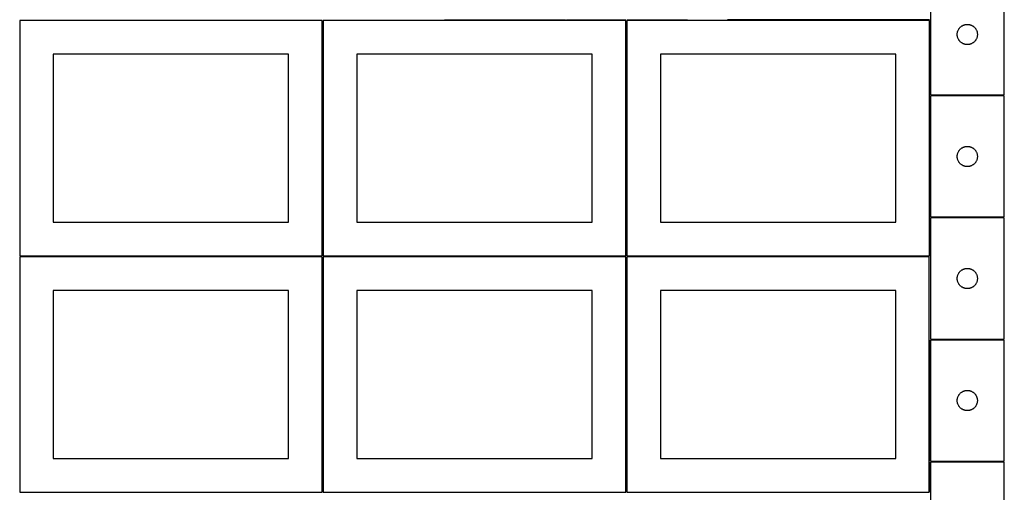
# Model space of a CAD drawing. Header units: millimetres. Extents: x 7 to 1493, y 7 to 2993.
# Tile 4 of 14: x 7 to 1471, y 1412 to 2115. Entities that reach past the tile are written whole.
import ezdxf

# ---------------------------------------------------------------- set-up
doc = ezdxf.new("R2010")
doc.units = ezdxf.units.MM
doc.layers.add('COMMON', color=5, linetype='CONTINUOUS', true_color=0x0000ff)
doc.layers.add('CUT', color=7, linetype='CONTINUOUS', true_color=0x000000)

msp = doc.modelspace()

# ---------------------------------------------------------------- linework, layer by layer
at = {"layer": 'COMMON'}
for p, q in [((457.324235, 1764.123915), (457.324235, 2114.123915)), ((638.546845, 2114.873915), (818.546845, 2114.873915)), ((820.046846, 2114.873915), (908.074235, 2114.873915)), ((908.824236, 1764.123915), (908.824236, 2114.123915)), ((909.574236, 2114.873915), (1000.046846, 2114.873915)), ((1359.574236, 2114.873916), (1059.574236, 2114.873916)), ((1360.324236, 2114.123915), (1360.324236, 2003.272615)), ((1360.324236, 2001.772614), (1360.324236, 1821.772614)), ((1471.074237, 2002.522615), (1361.074237, 2002.522615)), ((1360.324236, 1820.272613), (1360.324236, 1764.123915)), ((1471.074237, 1821.022614), (1361.074237, 1821.022614)), ((456.549607, 1763.373915), (6.574234, 1763.373915)), ((457.299608, 1412.623914), (457.299608, 1762.623914)), ((908.049608, 1763.373915), (458.074235, 1763.373915)), ((908.799609, 1412.623914), (908.799609, 1762.623914)), ((1359.549609, 1763.373915), (909.574236, 1763.373915)), ((1360.299609, 1638.772612), (1360.299609, 1458.772612)), ((1471.04961, 1639.522613), (1361.074237, 1639.522613)), ((1360.299609, 1457.272611), (1360.299609, 1412.623914)), ((1471.04961, 1458.022612), (1361.04961, 1458.022612))]:
    msp.add_line(p, q, dxfattribs=at)
at = {"layer": 'CUT'}
for p, q in [((1361.074237, 2183.272615), (1361.074237, 2003.272615)), ((1471.074237, 2003.272615), (1471.074237, 2183.272615)), ((456.574234, 2114.123915), (6.574234, 2114.123915)), ((6.574234, 2114.123915), (6.574234, 1764.123915)), ((456.574234, 1764.123915), (456.574234, 2114.123915)), ((908.074235, 2114.123915), (458.074235, 2114.123915)), ((458.074235, 2114.123915), (458.074235, 1764.123915)), ((908.074235, 1764.123915), (908.074235, 2114.123915)), ((1359.574236, 2114.123915), (909.574236, 2114.123915)), ((909.574236, 2114.123915), (909.574236, 1764.123915)), ((1359.574236, 1764.123915), (1359.574236, 2114.123915)), ((1401.07921, 2093.658834), (1401.118974, 2094.430247)), ((1401.118974, 2094.430247), (1401.198397, 2095.19859)), ((1401.198397, 2095.19859), (1401.317267, 2095.961826)), ((1401.317267, 2095.961826), (1401.475271, 2096.717931)), ((1401.475271, 2096.717931), (1401.671989, 2097.464899)), ((1401.671989, 2097.464899), (1401.906898, 2098.200751)), ((1401.906898, 2098.200751), (1402.179377, 2098.923533)), ((1402.179377, 2098.923533), (1402.488703, 2099.631331)), ((1402.488703, 2099.631331), (1402.834055, 2100.322266)), ((1402.834055, 2100.322266), (1403.214517, 2100.994507)), ((1403.214517, 2100.994507), (1403.629081, 2101.646271)), ((1403.629081, 2101.646271), (1404.076648, 2102.275829)), ((1404.076648, 2102.275829), (1404.55603, 2102.881513)), ((1404.55603, 2102.881513), (1405.065956, 2103.461715)), ((1405.065956, 2103.461715), (1405.605074, 2104.014898)), ((1405.605074, 2104.014898), (1406.171955, 2104.539594)), ((1406.171955, 2104.539594), (1406.765094, 2105.034412)), ((1406.765094, 2105.034412), (1407.38292, 2105.49804)), ((1407.38292, 2105.49804), (1408.023794, 2105.929248)), ((1408.023794, 2105.929248), (1408.686016, 2106.326894)), ((1408.686016, 2106.326894), (1409.36783, 2106.689921)), ((1409.36783, 2106.689921), (1410.067428, 2107.017368)), ((1410.067428, 2107.017368), (1410.782955, 2107.308367)), ((1410.782955, 2107.308367), (1411.512514, 2107.562146)), ((1411.512514, 2107.562146), (1412.25417, 2107.778031)), ((1412.25417, 2107.778031), (1413.005956, 2107.95545)), ((1413.005956, 2107.95545), (1413.765878, 2108.093933)), ((1413.765878, 2108.093933), (1414.531922, 2108.193113)), ((1414.531922, 2108.193113), (1415.302055, 2108.252726)), ((1415.302055, 2108.252726), (1416.074237, 2108.272615)), ((1416.074237, 2108.272615), (1416.846418, 2108.252726)), ((1416.846418, 2108.252726), (1417.616552, 2108.193113)), ((1417.616552, 2108.193113), (1418.382595, 2108.093933)), ((1418.382595, 2108.093933), (1419.142518, 2107.95545)), ((1419.142518, 2107.95545), (1419.894303, 2107.778031)), ((1419.894303, 2107.778031), (1420.635959, 2107.562146)), ((1420.635959, 2107.562146), (1421.365518, 2107.308367)), ((1421.365518, 2107.308367), (1422.081045, 2107.017368)), ((1422.081045, 2107.017368), (1422.780644, 2106.689921)), ((1422.780644, 2106.689921), (1423.462458, 2106.326894)), ((1423.462458, 2106.326894), (1424.12468, 2105.929248)), ((1424.12468, 2105.929248), (1424.765553, 2105.49804)), ((1424.765553, 2105.49804), (1425.383379, 2105.034412)), ((1425.383379, 2105.034412), (1425.976518, 2104.539594)), ((1425.976518, 2104.539594), (1426.543399, 2104.014898)), ((1426.543399, 2104.014898), (1427.082517, 2103.461715)), ((1427.082517, 2103.461715), (1427.592443, 2102.881513)), ((1427.592443, 2102.881513), (1428.071825, 2102.275829)), ((1428.071825, 2102.275829), (1428.519392, 2101.646271)), ((1428.519392, 2101.646271), (1428.933956, 2100.994507)), ((1428.933956, 2100.994507), (1429.314419, 2100.322266)), ((1429.314419, 2100.322266), (1429.659771, 2099.631331)), ((1429.659771, 2099.631331), (1429.969096, 2098.923533)), ((1429.969096, 2098.923533), (1430.241575, 2098.200751)), ((1430.241575, 2098.200751), (1430.476485, 2097.464899)), ((1430.476485, 2097.464899), (1430.673202, 2096.717931)), ((1430.673202, 2096.717931), (1430.831206, 2095.961826)), ((1430.831206, 2095.961826), (1430.950077, 2095.19859)), ((1430.950077, 2095.19859), (1431.0295, 2094.430247)), ((1431.0295, 2094.430247), (1431.069264, 2093.658834)), ((1401.07921, 2092.886396), (1401.07921, 2093.658834)), ((1401.118974, 2092.114983), (1401.07921, 2092.886396)), ((1401.198397, 2091.34664), (1401.118974, 2092.114983)), ((1401.317267, 2090.583404), (1401.198397, 2091.34664)), ((1401.475271, 2089.827299), (1401.317267, 2090.583404)), ((1401.671989, 2089.08033), (1401.475271, 2089.827299)), ((1401.906898, 2088.344479), (1401.671989, 2089.08033)), ((1402.179377, 2087.621697), (1401.906898, 2088.344479)), ((1402.488703, 2086.913899), (1402.179377, 2087.621697)), ((1402.834055, 2086.222964), (1402.488703, 2086.913899)), ((1403.214517, 2085.550723), (1402.834055, 2086.222964)), ((1403.629081, 2084.898959), (1403.214517, 2085.550723)), ((1404.076648, 2084.269401), (1403.629081, 2084.898959)), ((1404.55603, 2083.663717), (1404.076648, 2084.269401)), ((1405.065956, 2083.083515), (1404.55603, 2083.663717)), ((1405.605074, 2082.530332), (1405.065956, 2083.083515)), ((1406.171955, 2082.005636), (1405.605074, 2082.530332)), ((1406.765094, 2081.510818), (1406.171955, 2082.005636)), ((1407.38292, 2081.04719), (1406.765094, 2081.510818)), ((1408.023794, 2080.615982), (1407.38292, 2081.04719)), ((1408.686016, 2080.218336), (1408.023794, 2080.615982)), ((1409.36783, 2079.855309), (1408.686016, 2080.218336)), ((1410.067428, 2079.527861), (1409.36783, 2079.855309)), ((1422.780644, 2079.855309), (1422.081045, 2079.527861)), ((1423.462458, 2080.218336), (1422.780644, 2079.855309)), ((1424.12468, 2080.615982), (1423.462458, 2080.218336)), ((1424.765553, 2081.04719), (1424.12468, 2080.615982)), ((1425.383379, 2081.510818), (1424.765553, 2081.04719)), ((1425.976518, 2082.005636), (1425.383379, 2081.510818)), ((1426.543399, 2082.530332), (1425.976518, 2082.005636)), ((1427.082517, 2083.083515), (1426.543399, 2082.530332)), ((1427.592443, 2083.663717), (1427.082517, 2083.083515)), ((1428.071825, 2084.269401), (1427.592443, 2083.663717)), ((1428.519392, 2084.898959), (1428.071825, 2084.269401)), ((1428.933956, 2085.550723), (1428.519392, 2084.898959)), ((1429.314419, 2086.222964), (1428.933956, 2085.550723)), ((1429.659771, 2086.913899), (1429.314419, 2086.222964)), ((1429.969096, 2087.621697), (1429.659771, 2086.913899)), ((1430.241575, 2088.344479), (1429.969096, 2087.621697)), ((1430.476485, 2089.08033), (1430.241575, 2088.344479)), ((1430.673202, 2089.827299), (1430.476485, 2089.08033)), ((1430.831206, 2090.583404), (1430.673202, 2089.827299)), ((1430.950077, 2091.34664), (1430.831206, 2090.583404)), ((1431.0295, 2092.114983), (1430.950077, 2091.34664)), ((1431.069264, 2092.886396), (1431.0295, 2092.114983)), ((1431.069264, 2093.658834), (1431.069264, 2092.886396)), ((1410.782955, 2079.236863), (1410.067428, 2079.527861)), ((1411.512514, 2078.983084), (1410.782955, 2079.236863)), ((1412.25417, 2078.767199), (1411.512514, 2078.983084)), ((1413.005956, 2078.58978), (1412.25417, 2078.767199)), ((1413.765878, 2078.451296), (1413.005956, 2078.58978)), ((1414.531922, 2078.352117), (1413.765878, 2078.451296)), ((1415.302055, 2078.292504), (1414.531922, 2078.352117)), ((1416.074237, 2078.272615), (1415.302055, 2078.292504)), ((1416.846418, 2078.292504), (1416.074237, 2078.272615)), ((1417.616552, 2078.352117), (1416.846418, 2078.292504)), ((1418.382595, 2078.451296), (1417.616552, 2078.352117)), ((1419.142518, 2078.58978), (1418.382595, 2078.451296)), ((1419.894303, 2078.767199), (1419.142518, 2078.58978)), ((1420.635959, 2078.983084), (1419.894303, 2078.767199)), ((1421.365518, 2079.236863), (1420.635959, 2078.983084)), ((1422.081045, 2079.527861), (1421.365518, 2079.236863)), ((406.574234, 2064.123915), (56.574234, 2064.123915)), ((56.574234, 2064.123915), (56.574234, 1814.123915)), ((406.574234, 1814.123915), (406.574234, 2064.123915)), ((858.074235, 2064.123915), (508.074235, 2064.123915)), ((508.074235, 2064.123915), (508.074235, 1814.123915)), ((858.074235, 1814.123915), (858.074235, 2064.123915)), ((1309.574236, 2064.123915), (959.574236, 2064.123915)), ((959.574236, 2064.123915), (959.574236, 1814.123915)), ((1309.574236, 1814.123915), (1309.574236, 2064.123915)), ((1361.074237, 2003.272615), (1471.074237, 2003.272615)), ((1471.074237, 2001.772614), (1361.074237, 2001.772614)), ((1361.074237, 2001.772614), (1361.074237, 1821.772614)), ((1471.074237, 1821.772614), (1471.074237, 2001.772614)), ((1402.488703, 1918.13133), (1402.834055, 1918.822265)), ((1402.834055, 1918.822265), (1403.214517, 1919.494506)), ((1403.214517, 1919.494506), (1403.629081, 1920.14627)), ((1403.629081, 1920.14627), (1404.076648, 1920.775828)), ((1404.076648, 1920.775828), (1404.55603, 1921.381512)), ((1404.55603, 1921.381512), (1405.065956, 1921.961714)), ((1405.065956, 1921.961714), (1405.605074, 1922.514897)), ((1405.605074, 1922.514897), (1406.171955, 1923.039593)), ((1406.171955, 1923.039593), (1406.765094, 1923.534411)), ((1406.765094, 1923.534411), (1407.38292, 1923.998039)), ((1407.38292, 1923.998039), (1408.023794, 1924.429247)), ((1408.023794, 1924.429247), (1408.686016, 1924.826893)), ((1408.686016, 1924.826893), (1409.36783, 1925.18992)), ((1409.36783, 1925.18992), (1410.067428, 1925.517367)), ((1410.067428, 1925.517367), (1410.782955, 1925.808366)), ((1410.782955, 1925.808366), (1411.512514, 1926.062145)), ((1411.512514, 1926.062145), (1412.25417, 1926.27803)), ((1412.25417, 1926.27803), (1413.005956, 1926.455449)), ((1413.005956, 1926.455449), (1413.765878, 1926.593932)), ((1413.765878, 1926.593932), (1414.531922, 1926.693112)), ((1414.531922, 1926.693112), (1415.302055, 1926.752725)), ((1415.302055, 1926.752725), (1416.074237, 1926.772614)), ((1416.074237, 1926.772614), (1416.846418, 1926.752725)), ((1416.846418, 1926.752725), (1417.616552, 1926.693112)), ((1417.616552, 1926.693112), (1418.382595, 1926.593932)), ((1418.382595, 1926.593932), (1419.142518, 1926.455449)), ((1419.142518, 1926.455449), (1419.894303, 1926.27803)), ((1419.894303, 1926.27803), (1420.635959, 1926.062145)), ((1420.635959, 1926.062145), (1421.365518, 1925.808366)), ((1421.365518, 1925.808366), (1422.081045, 1925.517367)), ((1422.081045, 1925.517367), (1422.780644, 1925.18992)), ((1422.780644, 1925.18992), (1423.462458, 1924.826893)), ((1423.462458, 1924.826893), (1424.12468, 1924.429247)), ((1424.12468, 1924.429247), (1424.765553, 1923.998039)), ((1424.765553, 1923.998039), (1425.383379, 1923.534411)), ((1425.383379, 1923.534411), (1425.976518, 1923.039593)), ((1425.976518, 1923.039593), (1426.543399, 1922.514897)), ((1426.543399, 1922.514897), (1427.082517, 1921.961714)), ((1427.082517, 1921.961714), (1427.592443, 1921.381512)), ((1427.592443, 1921.381512), (1428.071825, 1920.775828)), ((1428.071825, 1920.775828), (1428.519392, 1920.14627)), ((1428.519392, 1920.14627), (1428.933956, 1919.494506)), ((1428.933956, 1919.494506), (1429.314419, 1918.822265)), ((1429.314419, 1918.822265), (1429.659771, 1918.13133)), ((1401.07921, 1912.158833), (1401.118974, 1912.930246)), ((1401.07921, 1911.386395), (1401.07921, 1912.158833)), ((1401.118974, 1910.614982), (1401.07921, 1911.386395)), ((1401.118974, 1912.930246), (1401.198397, 1913.698589)), ((1401.198397, 1909.846639), (1401.118974, 1910.614982)), ((1401.198397, 1913.698589), (1401.317267, 1914.461825)), ((1401.317267, 1909.083403), (1401.198397, 1909.846639)), ((1401.317267, 1914.461825), (1401.475271, 1915.21793)), ((1401.475271, 1908.327298), (1401.317267, 1909.083403)), ((1401.475271, 1915.21793), (1401.671989, 1915.964898)), ((1401.671989, 1907.580329), (1401.475271, 1908.327298)), ((1401.671989, 1915.964898), (1401.906898, 1916.70075)), ((1401.906898, 1906.844478), (1401.671989, 1907.580329)), ((1401.906898, 1916.70075), (1402.179377, 1917.423532)), ((1402.179377, 1906.121696), (1401.906898, 1906.844478)), ((1402.179377, 1917.423532), (1402.488703, 1918.13133)), ((1402.488703, 1905.413898), (1402.179377, 1906.121696)), ((1402.834055, 1904.722963), (1402.488703, 1905.413898)), ((1403.214517, 1904.050722), (1402.834055, 1904.722963)), ((1403.629081, 1903.398958), (1403.214517, 1904.050722)), ((1428.933956, 1904.050722), (1428.519392, 1903.398958)), ((1429.314419, 1904.722963), (1428.933956, 1904.050722)), ((1429.659771, 1905.413898), (1429.314419, 1904.722963)), ((1429.659771, 1918.13133), (1429.969096, 1917.423532)), ((1429.969096, 1906.121696), (1429.659771, 1905.413898)), ((1429.969096, 1917.423532), (1430.241575, 1916.70075)), ((1430.241575, 1906.844478), (1429.969096, 1906.121696)), ((1430.241575, 1916.70075), (1430.476485, 1915.964898)), ((1430.476485, 1907.580329), (1430.241575, 1906.844478)), ((1430.476485, 1915.964898), (1430.673202, 1915.21793)), ((1430.673202, 1908.327298), (1430.476485, 1907.580329)), ((1430.673202, 1915.21793), (1430.831206, 1914.461825)), ((1430.831206, 1909.083403), (1430.673202, 1908.327298)), ((1430.831206, 1914.461825), (1430.950077, 1913.698589)), ((1430.950077, 1909.846639), (1430.831206, 1909.083403)), ((1430.950077, 1913.698589), (1431.0295, 1912.930246)), ((1431.0295, 1910.614982), (1430.950077, 1909.846639)), ((1431.0295, 1912.930246), (1431.069264, 1912.158833)), ((1431.069264, 1911.386395), (1431.0295, 1910.614982)), ((1431.069264, 1912.158833), (1431.069264, 1911.386395)), ((1404.076648, 1902.7694), (1403.629081, 1903.398958)), ((1404.55603, 1902.163716), (1404.076648, 1902.7694)), ((1405.065956, 1901.583514), (1404.55603, 1902.163716)), ((1405.605074, 1901.030331), (1405.065956, 1901.583514)), ((1406.171955, 1900.505635), (1405.605074, 1901.030331)), ((1406.765094, 1900.010817), (1406.171955, 1900.505635)), ((1407.38292, 1899.547189), (1406.765094, 1900.010817)), ((1408.023794, 1899.115981), (1407.38292, 1899.547189)), ((1408.686016, 1898.718335), (1408.023794, 1899.115981)), ((1409.36783, 1898.355308), (1408.686016, 1898.718335)), ((1410.067428, 1898.02786), (1409.36783, 1898.355308)), ((1410.782955, 1897.736862), (1410.067428, 1898.02786)), ((1411.512514, 1897.483083), (1410.782955, 1897.736862)), ((1412.25417, 1897.267198), (1411.512514, 1897.483083)), ((1413.005956, 1897.089779), (1412.25417, 1897.267198)), ((1413.765878, 1896.951295), (1413.005956, 1897.089779)), ((1414.531922, 1896.852116), (1413.765878, 1896.951295)), ((1415.302055, 1896.792503), (1414.531922, 1896.852116)), ((1416.074237, 1896.772614), (1415.302055, 1896.792503)), ((1416.846418, 1896.792503), (1416.074237, 1896.772614)), ((1417.616552, 1896.852116), (1416.846418, 1896.792503)), ((1418.382595, 1896.951295), (1417.616552, 1896.852116)), ((1419.142518, 1897.089779), (1418.382595, 1896.951295)), ((1419.894303, 1897.267198), (1419.142518, 1897.089779)), ((1420.635959, 1897.483083), (1419.894303, 1897.267198)), ((1421.365518, 1897.736862), (1420.635959, 1897.483083)), ((1422.081045, 1898.02786), (1421.365518, 1897.736862)), ((1422.780644, 1898.355308), (1422.081045, 1898.02786)), ((1423.462458, 1898.718335), (1422.780644, 1898.355308)), ((1424.12468, 1899.115981), (1423.462458, 1898.718335)), ((1424.765553, 1899.547189), (1424.12468, 1899.115981)), ((1425.383379, 1900.010817), (1424.765553, 1899.547189)), ((1425.976518, 1900.505635), (1425.383379, 1900.010817)), ((1426.543399, 1901.030331), (1425.976518, 1900.505635)), ((1427.082517, 1901.583514), (1426.543399, 1901.030331)), ((1427.592443, 1902.163716), (1427.082517, 1901.583514)), ((1428.071825, 1902.7694), (1427.592443, 1902.163716)), ((1428.519392, 1903.398958), (1428.071825, 1902.7694)), ((1361.074237, 1821.772614), (1471.074237, 1821.772614)), ((1471.074237, 1820.272613), (1361.074237, 1820.272613)), ((1361.074237, 1820.272613), (1361.074237, 1640.272613)), ((1471.074237, 1640.272613), (1471.074237, 1820.272613)), ((56.574234, 1814.123915), (406.574234, 1814.123915)), ((508.074235, 1814.123915), (858.074235, 1814.123915)), ((959.574236, 1814.123915), (1309.574236, 1814.123915)), ((456.549607, 1762.623914), (6.549607, 1762.623914)), ((6.549607, 1762.623914), (6.549607, 1412.623914)), ((6.574234, 1764.123915), (456.574234, 1764.123915)), ((456.549607, 1412.623914), (456.549607, 1762.623914)), ((908.049608, 1762.623914), (458.049608, 1762.623914)), ((458.049608, 1762.623914), (458.049608, 1412.623914)), ((458.074235, 1764.123915), (908.074235, 1764.123915)), ((908.049608, 1412.623914), (908.049608, 1762.623914)), ((1359.549609, 1762.623914), (909.549609, 1762.623914)), ((909.549609, 1762.623914), (909.549609, 1412.623914)), ((909.574236, 1764.123915), (1359.574236, 1764.123915)), ((1359.549609, 1412.623914), (1359.549609, 1762.623914)), ((1407.38292, 1742.498038), (1408.023794, 1742.929246)), ((1408.023794, 1742.929246), (1408.686016, 1743.326892)), ((1408.686016, 1743.326892), (1409.36783, 1743.689919)), ((1409.36783, 1743.689919), (1410.067428, 1744.017366)), ((1410.067428, 1744.017366), (1410.782955, 1744.308365)), ((1410.782955, 1744.308365), (1411.512514, 1744.562144)), ((1411.512514, 1744.562144), (1412.25417, 1744.778029)), ((1412.25417, 1744.778029), (1413.005956, 1744.955448)), ((1413.005956, 1744.955448), (1413.765878, 1745.093931)), ((1413.765878, 1745.093931), (1414.531922, 1745.193111)), ((1414.531922, 1745.193111), (1415.302055, 1745.252724)), ((1415.302055, 1745.252724), (1416.074237, 1745.272613)), ((1416.074237, 1745.272613), (1416.846418, 1745.252724)), ((1416.846418, 1745.252724), (1417.616552, 1745.193111)), ((1417.616552, 1745.193111), (1418.382595, 1745.093931)), ((1418.382595, 1745.093931), (1419.142518, 1744.955448)), ((1419.142518, 1744.955448), (1419.894303, 1744.778029)), ((1419.894303, 1744.778029), (1420.635959, 1744.562144)), ((1420.635959, 1744.562144), (1421.365518, 1744.308365)), ((1421.365518, 1744.308365), (1422.081045, 1744.017366)), ((1422.081045, 1744.017366), (1422.780644, 1743.689919)), ((1422.780644, 1743.689919), (1423.462458, 1743.326892)), ((1423.462458, 1743.326892), (1424.12468, 1742.929246)), ((1424.12468, 1742.929246), (1424.765553, 1742.498038)), ((1401.07921, 1730.658832), (1401.118974, 1731.430245)), ((1401.07921, 1729.886394), (1401.07921, 1730.658832)), ((1401.118974, 1729.114981), (1401.07921, 1729.886394)), ((1401.118974, 1731.430245), (1401.198397, 1732.198588)), ((1401.198397, 1728.346638), (1401.118974, 1729.114981)), ((1401.198397, 1732.198588), (1401.317267, 1732.961824)), ((1401.317267, 1727.583402), (1401.198397, 1728.346638)), ((1401.317267, 1732.961824), (1401.475271, 1733.717929)), ((1401.475271, 1733.717929), (1401.671989, 1734.464897)), ((1401.671989, 1734.464897), (1401.906898, 1735.200749)), ((1401.906898, 1735.200749), (1402.179377, 1735.923531)), ((1402.179377, 1735.923531), (1402.488703, 1736.631329)), ((1402.488703, 1736.631329), (1402.834055, 1737.322264)), ((1402.834055, 1737.322264), (1403.214517, 1737.994505)), ((1403.214517, 1737.994505), (1403.629081, 1738.646269)), ((1403.629081, 1738.646269), (1404.076648, 1739.275827)), ((1404.076648, 1739.275827), (1404.55603, 1739.881511)), ((1404.55603, 1739.881511), (1405.065956, 1740.461713)), ((1405.065956, 1740.461713), (1405.605074, 1741.014896)), ((1405.605074, 1741.014896), (1406.171955, 1741.539592)), ((1406.171955, 1741.539592), (1406.765094, 1742.03441)), ((1406.765094, 1742.03441), (1407.38292, 1742.498038)), ((1424.765553, 1742.498038), (1425.383379, 1742.03441)), ((1425.383379, 1742.03441), (1425.976518, 1741.539592)), ((1425.976518, 1741.539592), (1426.543399, 1741.014896)), ((1426.543399, 1741.014896), (1427.082517, 1740.461713)), ((1427.082517, 1740.461713), (1427.592443, 1739.881511)), ((1427.592443, 1739.881511), (1428.071825, 1739.275827)), ((1428.071825, 1739.275827), (1428.519392, 1738.646269)), ((1428.519392, 1738.646269), (1428.933956, 1737.994505)), ((1428.933956, 1737.994505), (1429.314419, 1737.322264)), ((1429.314419, 1737.322264), (1429.659771, 1736.631329)), ((1429.659771, 1736.631329), (1429.969096, 1735.923531)), ((1429.969096, 1735.923531), (1430.241575, 1735.200749)), ((1430.241575, 1735.200749), (1430.476485, 1734.464897)), ((1430.476485, 1734.464897), (1430.673202, 1733.717929)), ((1430.673202, 1733.717929), (1430.831206, 1732.961824)), ((1430.831206, 1732.961824), (1430.950077, 1732.198588)), ((1430.950077, 1728.346638), (1430.831206, 1727.583402)), ((1430.950077, 1732.198588), (1431.0295, 1731.430245)), ((1431.0295, 1729.114981), (1430.950077, 1728.346638)), ((1431.0295, 1731.430245), (1431.069264, 1730.658832)), ((1431.069264, 1729.886394), (1431.0295, 1729.114981)), ((1431.069264, 1730.658832), (1431.069264, 1729.886394)), ((1401.475271, 1726.827297), (1401.317267, 1727.583402)), ((1401.671989, 1726.080328), (1401.475271, 1726.827297)), ((1401.906898, 1725.344477), (1401.671989, 1726.080328)), ((1402.179377, 1724.621695), (1401.906898, 1725.344477)), ((1402.488703, 1723.913897), (1402.179377, 1724.621695)), ((1402.834055, 1723.222962), (1402.488703, 1723.913897)), ((1403.214517, 1722.550721), (1402.834055, 1723.222962)), ((1403.629081, 1721.898957), (1403.214517, 1722.550721)), ((1404.076648, 1721.269399), (1403.629081, 1721.898957)), ((1404.55603, 1720.663715), (1404.076648, 1721.269399)), ((1405.065956, 1720.083513), (1404.55603, 1720.663715)), ((1405.605074, 1719.53033), (1405.065956, 1720.083513)), ((1406.171955, 1719.005634), (1405.605074, 1719.53033)), ((1406.765094, 1718.510816), (1406.171955, 1719.005634)), ((1407.38292, 1718.047188), (1406.765094, 1718.510816)), ((1408.023794, 1717.61598), (1407.38292, 1718.047188)), ((1408.686016, 1717.218334), (1408.023794, 1717.61598)), ((1409.36783, 1716.855307), (1408.686016, 1717.218334)), ((1410.067428, 1716.527859), (1409.36783, 1716.855307)), ((1410.782955, 1716.236861), (1410.067428, 1716.527859)), ((1411.512514, 1715.983082), (1410.782955, 1716.236861)), ((1412.25417, 1715.767197), (1411.512514, 1715.983082)), ((1413.005956, 1715.589778), (1412.25417, 1715.767197)), ((1413.765878, 1715.451294), (1413.005956, 1715.589778)), ((1414.531922, 1715.352115), (1413.765878, 1715.451294)), ((1415.302055, 1715.292502), (1414.531922, 1715.352115)), ((1416.074237, 1715.272613), (1415.302055, 1715.292502)), ((1416.846418, 1715.292502), (1416.074237, 1715.272613)), ((1417.616552, 1715.352115), (1416.846418, 1715.292502)), ((1418.382595, 1715.451294), (1417.616552, 1715.352115)), ((1419.142518, 1715.589778), (1418.382595, 1715.451294)), ((1419.894303, 1715.767197), (1419.142518, 1715.589778)), ((1420.635959, 1715.983082), (1419.894303, 1715.767197)), ((1421.365518, 1716.236861), (1420.635959, 1715.983082)), ((1422.081045, 1716.527859), (1421.365518, 1716.236861)), ((1422.780644, 1716.855307), (1422.081045, 1716.527859)), ((1423.462458, 1717.218334), (1422.780644, 1716.855307)), ((1424.12468, 1717.61598), (1423.462458, 1717.218334)), ((1424.765553, 1718.047188), (1424.12468, 1717.61598)), ((1425.383379, 1718.510816), (1424.765553, 1718.047188)), ((1425.976518, 1719.005634), (1425.383379, 1718.510816)), ((1426.543399, 1719.53033), (1425.976518, 1719.005634)), ((1427.082517, 1720.083513), (1426.543399, 1719.53033)), ((1427.592443, 1720.663715), (1427.082517, 1720.083513)), ((1428.071825, 1721.269399), (1427.592443, 1720.663715)), ((1428.519392, 1721.898957), (1428.071825, 1721.269399)), ((1428.933956, 1722.550721), (1428.519392, 1721.898957)), ((1429.314419, 1723.222962), (1428.933956, 1722.550721)), ((1429.659771, 1723.913897), (1429.314419, 1723.222962)), ((1429.969096, 1724.621695), (1429.659771, 1723.913897)), ((1430.241575, 1725.344477), (1429.969096, 1724.621695)), ((1430.476485, 1726.080328), (1430.241575, 1725.344477)), ((1430.673202, 1726.827297), (1430.476485, 1726.080328)), ((1430.831206, 1727.583402), (1430.673202, 1726.827297)), ((406.549607, 1712.623914), (56.549607, 1712.623914)), ((56.549607, 1712.623914), (56.549607, 1462.623914)), ((406.549607, 1462.623914), (406.549607, 1712.623914)), ((858.049608, 1712.623914), (508.049608, 1712.623914)), ((508.049608, 1712.623914), (508.049608, 1462.623914)), ((858.049608, 1462.623914), (858.049608, 1712.623914)), ((1309.549609, 1712.623914), (959.549609, 1712.623914)), ((959.549609, 1712.623914), (959.549609, 1462.623914)), ((1309.549609, 1462.623914), (1309.549609, 1712.623914)), ((1361.074237, 1640.272613), (1471.074237, 1640.272613)), ((1471.04961, 1638.772612), (1361.04961, 1638.772612)), ((1361.04961, 1638.772612), (1361.04961, 1458.772612)), ((1471.04961, 1458.772612), (1471.04961, 1638.772612)), ((1401.450644, 1552.217928), (1401.647362, 1552.964896)), ((1401.647362, 1552.964896), (1401.882272, 1553.700748)), ((1401.882272, 1553.700748), (1402.15475, 1554.42353)), ((1402.15475, 1554.42353), (1402.464076, 1555.131328)), ((1402.464076, 1555.131328), (1402.809428, 1555.822263)), ((1402.809428, 1555.822263), (1403.189891, 1556.494504)), ((1403.189891, 1556.494504), (1403.604455, 1557.146268)), ((1403.604455, 1557.146268), (1404.052021, 1557.775826)), ((1404.052021, 1557.775826), (1404.531403, 1558.38151)), ((1404.531403, 1558.38151), (1405.04133, 1558.961712)), ((1405.04133, 1558.961712), (1405.580448, 1559.514895)), ((1405.580448, 1559.514895), (1406.147328, 1560.039591)), ((1406.147328, 1560.039591), (1406.740468, 1560.534409)), ((1406.740468, 1560.534409), (1407.358294, 1560.998037)), ((1407.358294, 1560.998037), (1407.999167, 1561.429245)), ((1407.999167, 1561.429245), (1408.661389, 1561.826891)), ((1408.661389, 1561.826891), (1409.343203, 1562.189918)), ((1409.343203, 1562.189918), (1410.042801, 1562.517365)), ((1410.042801, 1562.517365), (1410.758329, 1562.808364)), ((1410.758329, 1562.808364), (1411.487888, 1563.062143)), ((1411.487888, 1563.062143), (1412.229543, 1563.278028)), ((1412.229543, 1563.278028), (1412.981329, 1563.455447)), ((1412.981329, 1563.455447), (1413.741251, 1563.59393)), ((1413.741251, 1563.59393), (1414.507295, 1563.69311)), ((1414.507295, 1563.69311), (1415.277429, 1563.752723)), ((1415.277429, 1563.752723), (1416.04961, 1563.772612)), ((1416.04961, 1563.772612), (1416.821791, 1563.752723)), ((1416.821791, 1563.752723), (1417.591925, 1563.69311)), ((1417.591925, 1563.69311), (1418.357969, 1563.59393)), ((1418.357969, 1563.59393), (1419.117891, 1563.455447)), ((1419.117891, 1563.455447), (1419.869677, 1563.278028)), ((1419.869677, 1563.278028), (1420.611332, 1563.062143)), ((1420.611332, 1563.062143), (1421.340891, 1562.808364)), ((1421.340891, 1562.808364), (1422.056419, 1562.517365)), ((1422.056419, 1562.517365), (1422.756017, 1562.189918)), ((1422.756017, 1562.189918), (1423.437831, 1561.826891)), ((1423.437831, 1561.826891), (1424.100053, 1561.429245)), ((1424.100053, 1561.429245), (1424.740926, 1560.998037)), ((1424.740926, 1560.998037), (1425.358752, 1560.534409)), ((1425.358752, 1560.534409), (1425.951892, 1560.039591)), ((1425.951892, 1560.039591), (1426.518772, 1559.514895)), ((1426.518772, 1559.514895), (1427.05789, 1558.961712)), ((1427.05789, 1558.961712), (1427.567817, 1558.38151)), ((1427.567817, 1558.38151), (1428.047199, 1557.775826)), ((1428.047199, 1557.775826), (1428.494765, 1557.146268)), ((1428.494765, 1557.146268), (1428.909329, 1556.494504)), ((1428.909329, 1556.494504), (1429.289792, 1555.822263)), ((1429.289792, 1555.822263), (1429.635144, 1555.131328)), ((1429.635144, 1555.131328), (1429.94447, 1554.42353)), ((1429.94447, 1554.42353), (1430.216948, 1553.700748)), ((1430.216948, 1553.700748), (1430.451858, 1552.964896)), ((1430.451858, 1552.964896), (1430.648576, 1552.217928)), ((1401.054583, 1549.158831), (1401.094347, 1549.930244)), ((1401.054583, 1548.386393), (1401.054583, 1549.158831)), ((1401.094347, 1547.61498), (1401.054583, 1548.386393)), ((1401.094347, 1549.930244), (1401.17377, 1550.698587)), ((1401.17377, 1546.846637), (1401.094347, 1547.61498)), ((1401.17377, 1550.698587), (1401.292641, 1551.461823)), ((1401.292641, 1546.083401), (1401.17377, 1546.846637)), ((1401.292641, 1551.461823), (1401.450644, 1552.217928)), ((1401.450644, 1545.327296), (1401.292641, 1546.083401)), ((1401.647362, 1544.580327), (1401.450644, 1545.327296)), ((1401.882272, 1543.844476), (1401.647362, 1544.580327)), ((1402.15475, 1543.121694), (1401.882272, 1543.844476)), ((1402.464076, 1542.413896), (1402.15475, 1543.121694)), ((1402.809428, 1541.722961), (1402.464076, 1542.413896)), ((1403.189891, 1541.05072), (1402.809428, 1541.722961)), ((1403.604455, 1540.398956), (1403.189891, 1541.05072)), ((1404.052021, 1539.769398), (1403.604455, 1540.398956)), ((1404.531403, 1539.163714), (1404.052021, 1539.769398)), ((1405.04133, 1538.583512), (1404.531403, 1539.163714)), ((1405.580448, 1538.030329), (1405.04133, 1538.583512)), ((1406.147328, 1537.505633), (1405.580448, 1538.030329)), ((1426.518772, 1538.030329), (1425.951892, 1537.505633)), ((1427.05789, 1538.583512), (1426.518772, 1538.030329)), ((1427.567817, 1539.163714), (1427.05789, 1538.583512)), ((1428.047199, 1539.769398), (1427.567817, 1539.163714)), ((1428.494765, 1540.398956), (1428.047199, 1539.769398)), ((1428.909329, 1541.05072), (1428.494765, 1540.398956)), ((1429.289792, 1541.722961), (1428.909329, 1541.05072)), ((1429.635144, 1542.413896), (1429.289792, 1541.722961)), ((1429.94447, 1543.121694), (1429.635144, 1542.413896)), ((1430.216948, 1543.844476), (1429.94447, 1543.121694)), ((1430.451858, 1544.580327), (1430.216948, 1543.844476)), ((1430.648576, 1545.327296), (1430.451858, 1544.580327)), ((1430.648576, 1552.217928), (1430.806579, 1551.461823)), ((1430.806579, 1546.083401), (1430.648576, 1545.327296)), ((1430.806579, 1551.461823), (1430.92545, 1550.698587)), ((1430.92545, 1546.846637), (1430.806579, 1546.083401)), ((1430.92545, 1550.698587), (1431.004873, 1549.930244)), ((1431.004873, 1547.61498), (1430.92545, 1546.846637)), ((1431.004873, 1549.930244), (1431.044637, 1549.158831)), ((1431.044637, 1548.386393), (1431.004873, 1547.61498)), ((1431.044637, 1549.158831), (1431.044637, 1548.386393)), ((1406.740468, 1537.010815), (1406.147328, 1537.505633)), ((1407.358294, 1536.547187), (1406.740468, 1537.010815)), ((1407.999167, 1536.115979), (1407.358294, 1536.547187)), ((1408.661389, 1535.718333), (1407.999167, 1536.115979)), ((1409.343203, 1535.355306), (1408.661389, 1535.718333)), ((1410.042801, 1535.027858), (1409.343203, 1535.355306)), ((1410.758329, 1534.73686), (1410.042801, 1535.027858)), ((1411.487888, 1534.483081), (1410.758329, 1534.73686)), ((1412.229543, 1534.267196), (1411.487888, 1534.483081)), ((1412.981329, 1534.089777), (1412.229543, 1534.267196)), ((1413.741251, 1533.951293), (1412.981329, 1534.089777)), ((1414.507295, 1533.852114), (1413.741251, 1533.951293)), ((1415.277429, 1533.792501), (1414.507295, 1533.852114)), ((1416.04961, 1533.772612), (1415.277429, 1533.792501)), ((1416.821791, 1533.792501), (1416.04961, 1533.772612)), ((1417.591925, 1533.852114), (1416.821791, 1533.792501)), ((1418.357969, 1533.951293), (1417.591925, 1533.852114)), ((1419.117891, 1534.089777), (1418.357969, 1533.951293)), ((1419.869677, 1534.267196), (1419.117891, 1534.089777)), ((1420.611332, 1534.483081), (1419.869677, 1534.267196)), ((1421.340891, 1534.73686), (1420.611332, 1534.483081)), ((1422.056419, 1535.027858), (1421.340891, 1534.73686)), ((1422.756017, 1535.355306), (1422.056419, 1535.027858)), ((1423.437831, 1535.718333), (1422.756017, 1535.355306)), ((1424.100053, 1536.115979), (1423.437831, 1535.718333)), ((1424.740926, 1536.547187), (1424.100053, 1536.115979)), ((1425.358752, 1537.010815), (1424.740926, 1536.547187)), ((1425.951892, 1537.505633), (1425.358752, 1537.010815)), ((56.549607, 1462.623914), (406.549607, 1462.623914)), ((508.049608, 1462.623914), (858.049608, 1462.623914)), ((959.549609, 1462.623914), (1309.549609, 1462.623914)), ((1361.04961, 1458.772612), (1471.04961, 1458.772612)), ((1471.04961, 1457.272611), (1361.04961, 1457.272611)), ((1361.04961, 1457.272611), (1361.04961, 1277.272611)), ((1471.04961, 1277.272611), (1471.04961, 1457.272611)), ((6.549607, 1412.623914), (456.549607, 1412.623914)), ((458.049608, 1412.623914), (908.049608, 1412.623914)), ((909.549609, 1412.623914), (1359.549609, 1412.623914))]:
    msp.add_line(p, q, dxfattribs=at)

doc.saveas('drawing.dxf')
